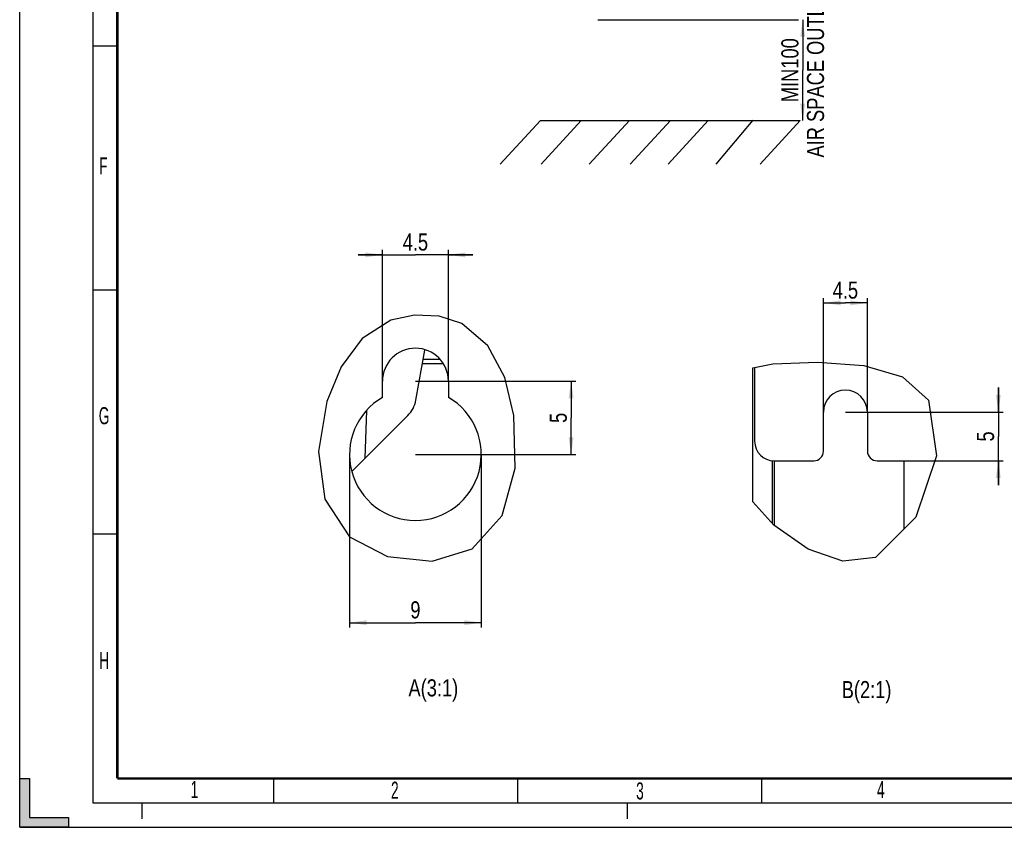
# Model space of a CAD drawing. Header units: millimetres. Extents: x 0 to 594, y 0 to 420.
# Tile 1 of 38: x 0 to 202, y 0 to 165. Entities that reach past the tile are written whole.
import ezdxf

# ---------------------------------------------------------------- set-up
doc = ezdxf.new("R2010")
doc.units = ezdxf.units.MM
doc.header["$LTSCALE"] = 32.67
doc.linetypes.add('DASHED', pattern=[0.2, 0.1, -0.1])
doc.layers.get('0').update_dxf_attribs({"linetype": 'CONTINUOUS'})
doc.styles.get("Standard").update_dxf_attribs({"font": 'txt', "width": 0.8})
doc.styles.add('TEXTSTYLE_2', font='txt', dxfattribs={"width": 0.6})
doc.dimstyles.new('DIMSTYLE_1', dxfattribs={"dimtxt": 3.5, "dimasz": 3.5, "dimexe": 1, "dimexo": 0, "dimgap": 0.875, "dimtad": 1, "dimlfac": 2, "dimdsep": 46, "dimtxsty": 'STANDARD', "dimblk": '_FILLED', "dimblk1": '_FILLED', "dimblk2": '_FILLED', "dimcen": 0.09, "dimclrt": 5, "dimadec": 0, "dimazin": 0, "dimtp": 0.01, "dimtm": 0.01, "dimtfac": 1, "dimtofl": 0, "dimtmove": 0, "dimatfit": 3, "dimldrblk": '_FILLED', "dimfxl": 1, "dimtolj": 1, "dimarcsym": 0})
doc.dimstyles.new('DIMSTYLE_4', dxfattribs={"dimtxt": 3.5, "dimasz": 3.5, "dimexe": 1, "dimexo": 0, "dimgap": 0.875, "dimtad": 1, "dimlfac": 0.333333, "dimdsep": 46, "dimtxsty": 'STANDARD', "dimblk": '_FILLED', "dimblk1": '_FILLED', "dimblk2": '_FILLED', "dimcen": 0.09, "dimclrt": 5, "dimadec": 0, "dimazin": 0, "dimtp": 0.01, "dimtm": 0.01, "dimtfac": 1, "dimtofl": 0, "dimtmove": 0, "dimatfit": 3, "dimldrblk": '_FILLED', "dimfxl": 1, "dimtolj": 1, "dimarcsym": 0})
doc.dimstyles.new('DIMSTYLE_5', dxfattribs={"dimtxt": 3.5, "dimasz": 3.5, "dimexe": 1, "dimexo": 0, "dimgap": 0.875, "dimtad": 1, "dimlfac": 0.5, "dimdsep": 46, "dimtxsty": 'STANDARD', "dimblk": '_FILLED', "dimblk1": '_FILLED', "dimblk2": '_FILLED', "dimcen": 0.09, "dimclrt": 5, "dimadec": 0, "dimazin": 0, "dimtp": 0.01, "dimtm": 0.01, "dimtfac": 1, "dimtofl": 0, "dimtmove": 0, "dimatfit": 3, "dimldrblk": '_FILLED', "dimfxl": 1, "dimtolj": 1, "dimarcsym": 0})

# ---------------------------------------------------------------- blocks, each defined once
blk = doc.blocks.new('_FILLED')
at = {"color": 0, "linetype": 'BYBLOCK'}
blk.add_solid([(0, 0), (-1, 0.143), (-1, -0.143)], dxfattribs=at)
blk = doc.blocks.new('*D3')
at = {"color": 2, "linetype": 'CONTINUOUS'}
for p, q in [((143.42, 165.39), (159.58, 165.39)), ((159.58, 165.39), (159.58, 165.39)), ((160.46, 165.39), (160.46, 155.05)), ((160.46, 144.72), (160.46, 155.05))]:
    blk.add_line(p, q, dxfattribs=at)
at = {"color": 2, "linetype": 'CONTINUOUS', "xscale": 3.5, "yscale": 3.5, "zscale": 3.5}
for p, rotation in [((160.46, 165.39), 89.999999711), ((160.46, 144.72), 269.999999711)]:
    blk.add_blockref('_FILLED', p, dxfattribs=dict(at, rotation=rotation))
at = {"color": 5, "linetype": 'CONTINUOUS', "insert": (156.08, 155.05), "char_height": 3.5, "width": 44.8, "attachment_point": 2, "rotation": 90, "line_spacing_factor": 0.9}
blk.add_mtext('MIN100\\PAIR SPACE OUTLET', dxfattribs=at)
blk = doc.blocks.new('*D12')
at = {"color": 2, "linetype": 'CONTINUOUS'}
for p, q in [((67.59, 76.35), (67.59, 40.9)), ((94.59, 76.35), (94.59, 40.9)), ((67.59, 41.9), (81.09, 41.9)), ((94.59, 41.9), (81.09, 41.9))]:
    blk.add_line(p, q, dxfattribs=at)
at = {"color": 2, "linetype": 'CONTINUOUS', "xscale": 3.5, "yscale": 3.5, "zscale": 3.5, "rotation": 180}
blk.add_blockref('_FILLED', (67.59, 41.9), dxfattribs=at)
at = {"color": 2, "linetype": 'CONTINUOUS', "xscale": 3.5, "yscale": 3.5, "zscale": 3.5}
blk.add_blockref('_FILLED', (94.59, 41.9), dxfattribs=at)
at = {"color": 5, "linetype": 'CONTINUOUS', "insert": (81.09, 46.28), "char_height": 3.5, "width": 2.8, "attachment_point": 2, "line_spacing_factor": 0.9}
blk.add_mtext('9', dxfattribs=at)
blk = doc.blocks.new('*D13')
at = {"color": 2, "linetype": 'CONTINUOUS'}
for p, q in [((74.34, 117.23), (69.34, 117.23)), ((69.34, 117.23), (81.09, 117.23)), ((74.34, 91.35), (74.34, 118.23)), ((92.84, 117.23), (81.09, 117.23)), ((87.84, 91.35), (87.84, 118.23)), ((87.84, 117.23), (92.84, 117.23))]:
    blk.add_line(p, q, dxfattribs=at)
at = {"color": 2, "linetype": 'CONTINUOUS', "xscale": 3.5, "yscale": 3.5, "zscale": 3.5}
blk.add_blockref('_FILLED', (74.34, 117.23), dxfattribs=at)
at = {"color": 2, "linetype": 'CONTINUOUS', "xscale": 3.5, "yscale": 3.5, "zscale": 3.5, "rotation": 180}
blk.add_blockref('_FILLED', (87.84, 117.23), dxfattribs=at)
at = {"color": 5, "linetype": 'CONTINUOUS', "insert": (81.09, 121.61), "char_height": 3.5, "width": 8.4, "attachment_point": 2, "line_spacing_factor": 0.9}
blk.add_mtext('4.5', dxfattribs=at)
blk = doc.blocks.new('*D14')
at = {"color": 2, "linetype": 'CONTINUOUS'}
for p, q in [((81.09, 91.35), (114, 91.35)), ((113, 91.35), (113, 83.85)), ((113, 76.35), (113, 83.85)), ((81.09, 76.35), (114, 76.35))]:
    blk.add_line(p, q, dxfattribs=at)
at = {"color": 2, "linetype": 'CONTINUOUS', "xscale": 3.5, "yscale": 3.5, "zscale": 3.5}
for p, rotation in [((113, 91.35), 90), ((113, 76.35), 270)]:
    blk.add_blockref('_FILLED', p, dxfattribs=dict(at, rotation=rotation))
at = {"color": 5, "linetype": 'CONTINUOUS', "insert": (108.62, 83.85), "char_height": 3.5, "width": 2.8, "attachment_point": 2, "rotation": 90, "line_spacing_factor": 0.9}
blk.add_mtext('5', dxfattribs=at)
blk = doc.blocks.new('*D15')
at = {"color": 2, "linetype": 'CONTINUOUS'}
for p, q in [((200.55, 85.04), (200.55, 90.04)), ((200.55, 90.04), (200.55, 80.04)), ((169.21, 85.04), (201.55, 85.04)), ((200.55, 70.04), (200.55, 80.04)), ((182.04, 75.04), (201.55, 75.04)), ((200.55, 75.04), (200.55, 70.04))]:
    blk.add_line(p, q, dxfattribs=at)
at = {"color": 2, "linetype": 'CONTINUOUS', "xscale": 3.5, "yscale": 3.5, "zscale": 3.5}
for p, rotation in [((200.55, 85.04), 270), ((200.55, 75.04), 90)]:
    blk.add_blockref('_FILLED', p, dxfattribs=dict(at, rotation=rotation))
at = {"color": 5, "linetype": 'CONTINUOUS', "insert": (196.17, 80.04), "char_height": 3.5, "width": 2.8, "attachment_point": 2, "rotation": 90, "line_spacing_factor": 0.9}
blk.add_mtext('5', dxfattribs=at)
blk = doc.blocks.new('*D16')
at = {"color": 2, "linetype": 'CONTINUOUS'}
for p, q in [((164.71, 85.04), (164.71, 108.39)), ((164.71, 107.39), (169.21, 107.39)), ((173.71, 107.39), (169.21, 107.39)), ((173.71, 85.04), (173.71, 108.39))]:
    blk.add_line(p, q, dxfattribs=at)
at = {"color": 2, "linetype": 'CONTINUOUS', "xscale": 3.5, "yscale": 3.5, "zscale": 3.5, "rotation": 180}
blk.add_blockref('_FILLED', (164.71, 107.39), dxfattribs=at)
at = {"color": 2, "linetype": 'CONTINUOUS', "xscale": 3.5, "yscale": 3.5, "zscale": 3.5}
blk.add_blockref('_FILLED', (173.71, 107.39), dxfattribs=at)
at = {"color": 5, "linetype": 'CONTINUOUS', "insert": (169.21, 111.77), "char_height": 3.5, "width": 8.4, "attachment_point": 2, "line_spacing_factor": 0.9}
blk.add_mtext('4.5', dxfattribs=at)

msp = doc.modelspace()

# ---------------------------------------------------------------- hatches: boundary and pattern name
at = {"linetype": 'CONTINUOUS'}
msp.add_hatch(color=2, dxfattribs=at).paths.add_polyline_path([(0, 10), (2, 10), (2, 2), (10, 2), (10, 0), (0, 0)])

# ---------------------------------------------------------------- linework, layer by layer
at = {"color": 7, "linetype": 'CONTINUOUS'}
for p, q in [((0, 0), (0, 420)), ((118.4718, 165.3893), (143.4226, 165.3893)), ((20, 160), (15, 160)), ((106.7166, 144.7179), (98.4787, 135.7969)), ((106.7166, 144.7179), (159.9712, 144.7179)), ((115.0713, 144.7179), (106.8333, 135.7969)), ((124.9474, 144.7179), (116.7094, 135.7969)), ((133.3439, 144.7179), (125.106, 135.7969)), ((141.0985, 144.7179), (132.8605, 135.7969)), ((150.2691, 144.7905), (142.6674, 135.7969)), ((159.9712, 144.7179), (151.7333, 135.7969)), ((20, 110), (15, 110)), ((81.195, 87.5059), (82.9986, 97.7348)), ((86.7291, 94.8829), (82.4957, 94.8825)), ((82.6667, 95.8525), (86.0732, 95.8524)), ((150.2145, 66.6453), (150.2145, 94.116)), ((150.6145, 94.1972), (150.6145, 79.0444)), ((74.3414, 88.0444), (74.3414, 91.3531)), ((87.8414, 91.3531), (87.8414, 88.0444)), ((70.7944, 75.5701), (71.1366, 85.366)), ((164.7145, 77.0444), (164.7145, 85.0444)), ((173.7145, 85.0444), (173.7145, 77.0444)), ((68.1407, 72.917), (79.5288, 84.3052)), ((154.2145, 75.0444), (154.2145, 62.2441)), ((154.6145, 75.0444), (154.6145, 61.8367)), ((154.6145, 75.0444), (162.7145, 75.0444)), ((175.7145, 75.0444), (187.5146, 75.0444)), ((181.2145, 75.0444), (181.2145, 61.0802)), ((20, 60), (15, 60)), ((0, 0), (0, 10)), ((0, 10), (2, 10)), ((2, 10), (2, 2)), ((52, 10), (52, 5)), ((102, 10), (102, 5)), ((152, 10), (152, 5)), ((10, 0), (0, 0)), ((0, 0), (594, 0)), ((2, 2), (10, 2)), ((10, 2), (10, 0))]:
    msp.add_line(p, q, dxfattribs=at)
at = {"color": 2, "linetype": 'CONTINUOUS'}
for p, q in [((15, 415), (15, 5)), ((76.0724, 103.8544), (70.2094, 100.0989)), ((80.925, 104.9143), (76.0724, 103.8544)), ((85.9655, 104.6762), (80.925, 104.9143)), ((90.6201, 103.1447), (85.9655, 104.6762)), ((95.9416, 98.6323), (90.6201, 103.1447)), ((70.2094, 100.0989), (65.866, 94.2992)), ((99.4049, 92.0937), (95.9416, 98.6323)), ((150.2145, 94.116), (154.3081, 94.9466)), ((154.3081, 94.9466), (163.5214, 95.2473)), ((163.5214, 95.2473), (172.9536, 94.5615)), ((65.866, 94.2992), (62.944, 87.1777)), ((172.9536, 94.5615), (180.9083, 92.2463)), ((101.2647, 84.3392), (99.4049, 92.0937)), ((180.9083, 92.2463), (186.23, 87.4413)), ((62.944, 87.1777), (61.2489, 76.9414)), ((186.23, 87.4413), (187.8515, 76.05)), ((101.5063, 73.5639), (101.2647, 84.3392)), ((61.2489, 76.9414), (62.5565, 67.2013)), ((187.8515, 76.05), (183.642, 63.4844)), ((98.8464, 63.8619), (101.5063, 73.5639)), ((62.5565, 67.2013), (67.5567, 59.5017)), ((154.5326, 61.8941), (150.2145, 66.6453)), ((92.749, 57.0179), (98.8464, 63.8619)), ((183.642, 63.4844), (175.3488, 55.2708)), ((161.5663, 56.9595), (154.5326, 61.8941)), ((67.5567, 59.5017), (75.3541, 55.4382)), ((84.4933, 54.5308), (92.749, 57.0179)), ((168.6794, 54.4797), (161.5663, 56.9595)), ((75.3541, 55.4382), (84.4933, 54.5308)), ((175.3488, 55.2708), (168.6794, 54.4797)), ((15, 5), (589, 5))]:
    msp.add_line(p, q, dxfattribs=at)
at = {"color": 7, "linetype": 'DASHED'}
for p, q in [((25, 5), (25, 0)), ((124.5, 5), (124.5, 0))]:
    msp.add_line(p, q, dxfattribs=at)
at = {"color": 7, "linetype": 'CONTINUOUS', "const_width": 0.5}
for points in [[(20, 10), (20, 410)], [(584, 10), (20, 10)]]:
    msp.add_lwpolyline(points, dxfattribs=at)
at = {"color": 7, "linetype": 'CONTINUOUS'}
for centre, radius, start, end in [((81.0914, 91.3531), 6.75, 0, 180), ((169.2145, 85.0444), 4.5, 0, 180), ((81.0914, 76.3531), 13.5, 120, 60), ((75.2862, 88.5478), 6, 315, 350), ((154.6145, 79.0444), 4, 180, 270), ((162.7145, 77.0444), 2, 270, 360), ((175.7145, 77.0444), 2, 180, 270)]:
    msp.add_arc(centre, radius, start, end, dxfattribs=at)

# ---------------------------------------------------------------- texts
at = {"color": 5, "linetype": 'CONTINUOUS', "char_height": 3.5, "width": 2.1, "attachment_point": 1, "line_spacing_factor": 0.9, "style": 'TEXTSTYLE_2'}
for s, insert in [('F', (16.285, 137.2058)), ('G', (16.2045, 86.0428)), ('H', (16.2962, 35.8969)), ('1', (35.0169, 9.4709)), ('2', (76.0952, 9.3492)), ('3', (126.3236, 9.1982)), ('4', (175.6867, 9.4913))]:
    msp.add_mtext(s, dxfattribs=dict(at, insert=insert))
at = {"color": 5, "linetype": 'CONTINUOUS', "char_height": 3.5, "width": 16.8, "attachment_point": 3, "line_spacing_factor": 0.9}
for s, insert in [('A(3:1)', (89.867, 30.3001)), ('B(2:1)', (178.6469, 29.9493))]:
    msp.add_mtext(s, dxfattribs=dict(at, insert=insert))

# ---------------------------------------------------------------- dimensions: what is measured, and where the dimension line sits
at = {"color": 2, "linetype": 'CONTINUOUS'}
dim = msp.add_linear_dim(base=(160.4573, 165.3893), p1=(161.4573, 144.7179), p2=(143.4226, 165.3893), angle=90, text='MIN100\\PAIR SPACE OUTLET', dimstyle='DIMSTYLE_1', dxfattribs=at)
dim.commit()
dim.dimension.update_dxf_attribs({"geometry": '*D3', "text_midpoint": (160.4573, 155.0536), "dimtype": 160})
for base, p1, p2, picture, middle in [((87.8414, 117.234), (74.3414, 91.3531), (87.8414, 91.3531), '*D13', (81.0914, 117.234)), ((94.5914, 41.9033), (67.5914, 76.3531), (94.5914, 76.3531), '*D12', (81.0914, 41.9033))]:
    dim = msp.add_linear_dim(base=base, p1=p1, p2=p2, dimstyle='DIMSTYLE_4', dxfattribs=at)
    dim.commit()
    dim.dimension.update_dxf_attribs({"geometry": picture, "text_midpoint": middle, "dimtype": 160})
for base, p1, p2, angle, dimstyle, picture, middle in [((164.7145, 107.3904), (173.7145, 85.0444), (164.7145, 85.0444), 180, 'DIMSTYLE_5', '*D16', (169.2145, 107.3904)), ((112.9985, 76.3531), (81.0914, 91.3531), (81.0914, 76.3531), 270, 'DIMSTYLE_4', '*D14', (112.9985, 83.8531)), ((200.5479, 85.0444), (182.0369, 75.0444), (169.2145, 85.0444), 90, 'DIMSTYLE_5', '*D15', (200.5479, 80.0444))]:
    dim = msp.add_linear_dim(base=base, p1=p1, p2=p2, angle=angle, dimstyle=dimstyle, dxfattribs=at)
    dim.commit()
    dim.dimension.update_dxf_attribs({"geometry": picture, "text_midpoint": middle, "dimtype": 160})

doc.saveas('drawing.dxf')
